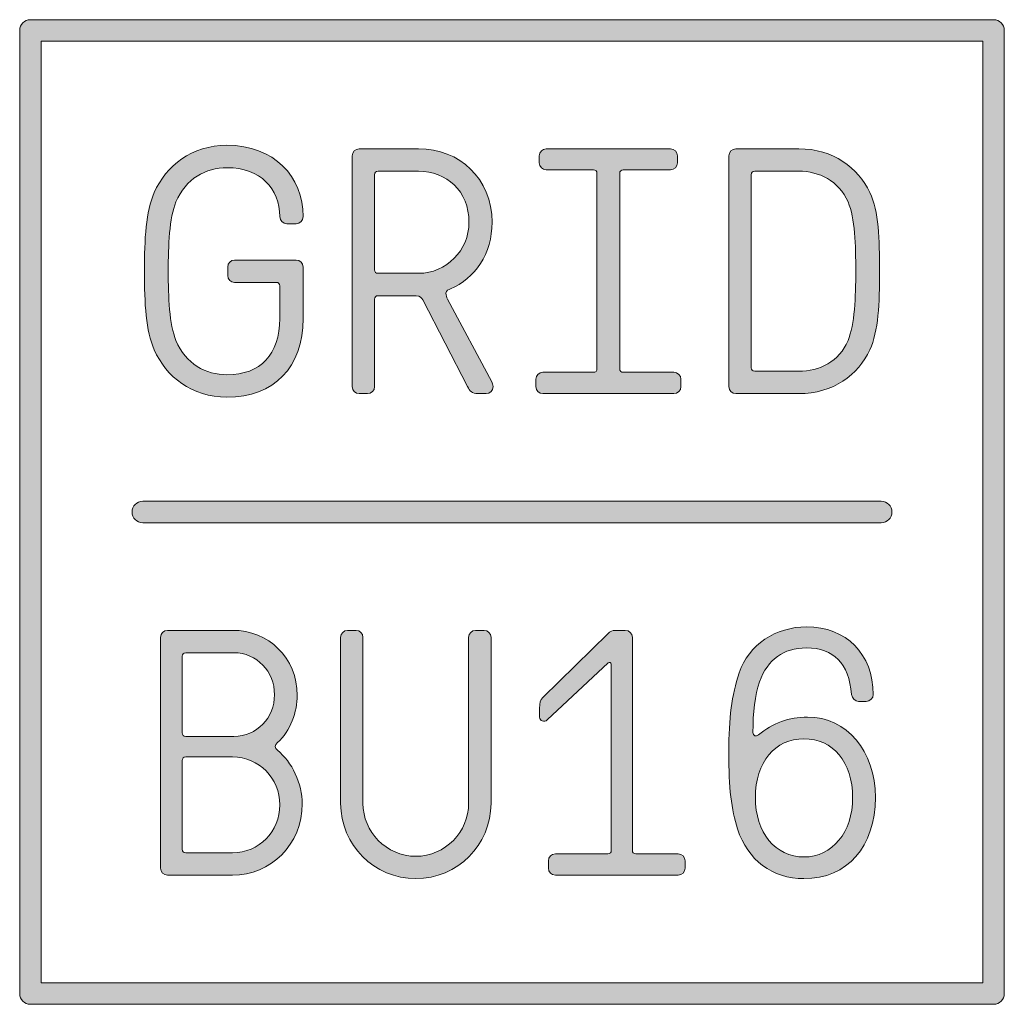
# Model space of a CAD drawing. Header units: inches. Extents: x 35 to 165, y 35 to 165.
import ezdxf

# ---------------------------------------------------------------- set-up
doc = ezdxf.new("R2010")
doc.units = ezdxf.units.IN
doc.header["$MEASUREMENT"] = 0
doc.layers.add('Logo', color=7, linetype='Continuous')

# ---------------------------------------------------------------- blocks, each defined once
blk = doc.blocks.new('block 2')
at = {"layer": 'Logo', "lineweight": 0}
blk.add_open_spline([(53.09, 121.26), (51.98, 123.78), (51.8, 127.31), (51.8, 131.57), (51.8, 135.84), (51.98, 139.37), (53.09, 141.89), (54.64, 145.42), (57.99, 148.09), (62.62, 148.09), (68.77, 148.09), (72.62, 144), (72.62, 138.73), (72.62, 138.22), (72.21, 137.81), (71.71, 137.81), (71.71, 137.81), (70.47, 137.81), (70.47, 137.81), (69.96, 137.81), (69.55, 138.22), (69.55, 138.73), (69.55, 142.4), (67.03, 145.15), (62.62, 145.15), (59.87, 145.15), (57.21, 143.73), (55.93, 140.66), (55.06, 138.55), (54.92, 134.97), (54.92, 131.57), (54.92, 128.18), (55.06, 124.6), (55.93, 122.49), (57.21, 119.42), (59.87, 118), (62.62, 118), (67.03, 118), (69.55, 120.66), (69.55, 125.38), (69.55, 125.38), (69.55, 129.65), (69.55, 129.65), (69.55, 129.92), (69.37, 130.11), (69.09, 130.11), (69.09, 130.11), (63.63, 130.11), (63.63, 130.11), (63.13, 130.11), (62.72, 130.52), (62.72, 131.02), (62.72, 131.02), (62.72, 132.12), (62.72, 132.12), (62.72, 132.63), (63.13, 133.04), (63.63, 133.04), (63.63, 133.04), (71.71, 133.04), (71.71, 133.04), (72.21, 133.04), (72.62, 132.63), (72.62, 132.12), (72.62, 132.12), (72.62, 125.38), (72.62, 125.38), (72.62, 118.96), (68.77, 115.06), (62.62, 115.06), (57.99, 115.06), (54.64, 117.72), (53.09, 121.26)], degree=3, knots=[0, 0, 0, 0, 1, 1, 1, 2, 2, 2, 3, 3, 3, 4, 4, 4, 5, 5, 5, 6, 6, 6, 7, 7, 7, 8, 8, 8, 9, 9, 9, 10, 10, 10, 11, 11, 11, 12, 12, 12, 13, 13, 13, 14, 14, 14, 15, 15, 15, 16, 16, 16, 17, 17, 17, 18, 18, 18, 19, 19, 19, 20, 20, 20, 21, 21, 21, 22, 22, 22, 23, 23, 23, 24, 24, 24, 24], dxfattribs=at)
blk = doc.blocks.new('block 3')
at = {"layer": 'Logo', "lineweight": 0}
for points, knots in [([(79.04, 116.44), (79.04, 116.44), (79.04, 146.71), (79.04, 146.71), (79.04, 147.21), (79.45, 147.63), (79.96, 147.63), (79.96, 147.63), (87.76, 147.63), (87.76, 147.63), (93.08, 147.63), (97.39, 143.77), (97.39, 138), (97.39, 133.87), (95.14, 130.57), (91.93, 129.28), (91.7, 129.19), (91.33, 129.01), (91.33, 128.69), (91.33, 128.41), (91.42, 128.18), (91.56, 127.91), (91.56, 127.91), (97.34, 117.08), (97.34, 117.08), (97.43, 116.9), (97.52, 116.71), (97.52, 116.44), (97.52, 115.94), (97.11, 115.52), (96.61, 115.52), (96.61, 115.52), (95.51, 115.52), (95.51, 115.52), (94.77, 115.52), (94.45, 115.89), (94.18, 116.44), (94.18, 116.44), (88.31, 127.81), (88.31, 127.81), (88.17, 128.09), (87.94, 128.36), (87.43, 128.36), (87.43, 128.36), (82.44, 128.36), (82.44, 128.36), (82.16, 128.36), (81.98, 128.18), (81.98, 127.91), (81.98, 127.91), (81.98, 116.44), (81.98, 116.44), (81.98, 115.94), (81.56, 115.52), (81.06, 115.52), (81.06, 115.52), (79.96, 115.52), (79.96, 115.52), (79.45, 115.52), (79.04, 115.94), (79.04, 116.44)], [0, 0, 0, 0, 1, 1, 1, 2, 2, 2, 3, 3, 3, 4, 4, 4, 5, 5, 5, 6, 6, 6, 7, 7, 7, 8, 8, 8, 9, 9, 9, 10, 10, 10, 11, 11, 11, 12, 12, 12, 13, 13, 13, 14, 14, 14, 15, 15, 15, 16, 16, 16, 17, 17, 17, 18, 18, 18, 19, 19, 19, 20, 20, 20, 20]), ([(94.36, 138), (94.36, 142.12), (91.38, 144.69), (87.76, 144.69), (87.76, 144.69), (82.44, 144.69), (82.44, 144.69), (82.16, 144.69), (81.98, 144.51), (81.98, 144.23), (81.98, 144.23), (81.98, 131.76), (81.98, 131.76), (81.98, 131.48), (82.16, 131.3), (82.44, 131.3), (82.44, 131.3), (87.76, 131.3), (87.76, 131.3), (91.38, 131.3), (94.36, 134.33), (94.36, 138)], [0, 0, 0, 0, 1, 1, 1, 2, 2, 2, 3, 3, 3, 4, 4, 4, 5, 5, 5, 6, 6, 6, 7, 7, 7, 7])]:
    blk.add_open_spline(points, degree=3, knots=knots, dxfattribs=at)
blk = doc.blocks.new('block 4')
at = {"layer": 'Logo', "lineweight": 0}
blk.add_open_spline([(110.69, 144.87), (110.69, 144.87), (104.49, 144.87), (104.49, 144.87), (103.99, 144.87), (103.58, 145.29), (103.58, 145.79), (103.58, 145.79), (103.58, 146.71), (103.58, 146.71), (103.58, 147.21), (103.99, 147.63), (104.49, 147.63), (104.49, 147.63), (120.78, 147.63), (120.78, 147.63), (121.28, 147.63), (121.69, 147.21), (121.69, 146.71), (121.69, 146.71), (121.69, 145.79), (121.69, 145.79), (121.69, 145.29), (121.28, 144.87), (120.78, 144.87), (120.78, 144.87), (114.58, 144.87), (114.58, 144.87), (114.31, 144.87), (114.13, 144.69), (114.13, 144.42), (114.13, 144.42), (114.13, 118.78), (114.13, 118.78), (114.13, 118.5), (114.31, 118.32), (114.58, 118.32), (114.58, 118.32), (121.23, 118.32), (121.23, 118.32), (121.74, 118.32), (122.15, 117.91), (122.15, 117.4), (122.15, 117.4), (122.15, 116.44), (122.15, 116.44), (122.15, 115.94), (121.74, 115.52), (121.23, 115.52), (121.23, 115.52), (104.04, 115.52), (104.04, 115.52), (103.53, 115.52), (103.12, 115.94), (103.12, 116.44), (103.12, 116.44), (103.12, 117.4), (103.12, 117.4), (103.12, 117.91), (103.53, 118.32), (104.04, 118.32), (104.04, 118.32), (110.69, 118.32), (110.69, 118.32), (110.96, 118.32), (111.14, 118.5), (111.14, 118.78), (111.14, 118.78), (111.14, 144.42), (111.14, 144.42), (111.14, 144.69), (110.96, 144.87), (110.69, 144.87)], degree=3, knots=[0, 0, 0, 0, 1, 1, 1, 2, 2, 2, 3, 3, 3, 4, 4, 4, 5, 5, 5, 6, 6, 6, 7, 7, 7, 8, 8, 8, 9, 9, 9, 10, 10, 10, 11, 11, 11, 12, 12, 12, 13, 13, 13, 14, 14, 14, 15, 15, 15, 16, 16, 16, 17, 17, 17, 18, 18, 18, 19, 19, 19, 20, 20, 20, 21, 21, 21, 22, 22, 22, 23, 23, 23, 24, 24, 24, 24], dxfattribs=at)
blk = doc.blocks.new('block 5')
at = {"layer": 'Logo', "lineweight": 0}
for points in [[(128.43, 116.44), (128.43, 116.44), (128.43, 146.71), (128.43, 146.71), (128.43, 147.21), (128.85, 147.63), (129.35, 147.63), (129.35, 147.63), (137.61, 147.63), (137.61, 147.63), (142.15, 147.63), (145.36, 145.15), (146.92, 141.89), (148.11, 139.42), (148.2, 135.84), (148.2, 131.57), (148.2, 127.31), (148.06, 123.73), (146.92, 121.26), (145.4, 118), (142.15, 115.52), (137.61, 115.52), (137.61, 115.52), (129.35, 115.52), (129.35, 115.52), (128.85, 115.52), (128.43, 115.94), (128.43, 116.44)], [(144.07, 122.49), (144.94, 124.6), (145.08, 128.18), (145.08, 131.57), (145.08, 134.97), (144.99, 138.55), (144.07, 140.66), (142.83, 143.45), (140.27, 144.69), (137.61, 144.69), (137.61, 144.69), (131.83, 144.69), (131.83, 144.69), (131.55, 144.69), (131.37, 144.51), (131.37, 144.23), (131.37, 144.23), (131.37, 118.92), (131.37, 118.92), (131.37, 118.64), (131.55, 118.46), (131.83, 118.46), (131.83, 118.46), (137.61, 118.46), (137.61, 118.46), (140.27, 118.46), (142.93, 119.7), (144.07, 122.49)]]:
    blk.add_open_spline(points, degree=3, knots=[0, 0, 0, 0, 1, 1, 1, 2, 2, 2, 3, 3, 3, 4, 4, 4, 5, 5, 5, 6, 6, 6, 7, 7, 7, 8, 8, 8, 9, 9, 9, 9], dxfattribs=at)
blk = doc.blocks.new('block 6')
at = {"layer": 'Logo', "lineweight": 0}
blk.add_lwpolyline([(38.26, 38.26), (161.74, 38.26), (161.74, 161.74), (38.26, 161.74), (38.26, 38.26)], dxfattribs=at)
blk.add_open_spline([(163.15, 35.44), (163.15, 35.44), (36.85, 35.44), (36.85, 35.44), (36.07, 35.44), (35.44, 36.07), (35.44, 36.85), (35.44, 36.85), (35.44, 163.15), (35.44, 163.15), (35.44, 163.93), (36.07, 164.56), (36.85, 164.56), (36.85, 164.56), (163.15, 164.56), (163.15, 164.56), (163.93, 164.56), (164.56, 163.93), (164.56, 163.15), (164.56, 163.15), (164.56, 36.85), (164.56, 36.85), (164.56, 36.07), (163.93, 35.44), (163.15, 35.44)], degree=3, knots=[0, 0, 0, 0, 1, 1, 1, 2, 2, 2, 3, 3, 3, 4, 4, 4, 5, 5, 5, 6, 6, 6, 7, 7, 7, 8, 8, 8, 8], dxfattribs=at)
blk = doc.blocks.new('block 8')
at = {"layer": 'Logo', "lineweight": 0}
for points, knots in [([(53.91, 53.29), (53.91, 53.29), (53.91, 83.56), (53.91, 83.56), (53.91, 84.07), (54.32, 84.48), (54.83, 84.48), (54.83, 84.48), (63.36, 84.48), (63.36, 84.48), (68.04, 84.48), (71.84, 80.9), (71.84, 75.95), (71.84, 73.84), (70.97, 71.27), (69.23, 69.76), (68.86, 69.44), (68.86, 69.02), (69.23, 68.75), (71.16, 67.28), (72.49, 64.34), (72.49, 61.73), (72.49, 56.41), (68.36, 52.37), (63.36, 52.37), (63.36, 52.37), (54.83, 52.37), (54.83, 52.37), (54.32, 52.37), (53.91, 52.79), (53.91, 53.29)], [0, 0, 0, 0, 1, 1, 1, 2, 2, 2, 3, 3, 3, 4, 4, 4, 5, 5, 5, 6, 6, 6, 7, 7, 7, 8, 8, 8, 9, 9, 9, 10, 10, 10, 10]), ([(68.86, 76.04), (68.86, 79.07), (66.52, 81.54), (63.54, 81.54), (63.54, 81.54), (57.21, 81.54), (57.21, 81.54), (56.94, 81.54), (56.75, 81.36), (56.75, 81.08), (56.75, 81.08), (56.75, 71.04), (56.75, 71.04), (56.75, 70.77), (56.94, 70.58), (57.21, 70.58), (57.21, 70.58), (63.54, 70.58), (63.54, 70.58), (66.52, 70.58), (68.86, 73.01), (68.86, 76.04)], [0, 0, 0, 0, 1, 1, 1, 2, 2, 2, 3, 3, 3, 4, 4, 4, 5, 5, 5, 6, 6, 6, 7, 7, 7, 7]), ([(69.55, 61.59), (69.55, 65.08), (66.8, 67.88), (63.36, 67.88), (63.36, 67.88), (57.21, 67.88), (57.21, 67.88), (56.94, 67.88), (56.75, 67.69), (56.75, 67.42), (56.75, 67.42), (56.75, 55.77), (56.75, 55.77), (56.75, 55.49), (56.94, 55.31), (57.21, 55.31), (57.21, 55.31), (63.36, 55.31), (63.36, 55.31), (66.8, 55.31), (69.55, 58.11), (69.55, 61.59)], [0, 0, 0, 0, 1, 1, 1, 2, 2, 2, 3, 3, 3, 4, 4, 4, 5, 5, 5, 6, 6, 6, 7, 7, 7, 7])]:
    blk.add_open_spline(points, degree=3, knots=knots, dxfattribs=at)
blk = doc.blocks.new('block 9')
at = {"layer": 'Logo', "lineweight": 0}
blk.add_open_spline([(77.53, 61.78), (77.53, 61.78), (77.53, 83.56), (77.53, 83.56), (77.53, 84.07), (77.94, 84.48), (78.45, 84.48), (78.45, 84.48), (79.55, 84.48), (79.55, 84.48), (80.05, 84.48), (80.46, 84.07), (80.46, 83.56), (80.46, 83.56), (80.46, 61.78), (80.46, 61.78), (80.46, 58.11), (83.49, 54.85), (87.39, 54.85), (91.29, 54.85), (94.31, 58.11), (94.31, 61.78), (94.31, 61.78), (94.31, 83.56), (94.31, 83.56), (94.31, 84.07), (94.73, 84.48), (95.23, 84.48), (95.23, 84.48), (96.33, 84.48), (96.33, 84.48), (96.84, 84.48), (97.25, 84.07), (97.25, 83.56), (97.25, 83.56), (97.25, 61.78), (97.25, 61.78), (97.25, 56.32), (92.85, 51.92), (87.39, 51.92), (81.93, 51.92), (77.53, 56.32), (77.53, 61.78)], degree=3, knots=[0, 0, 0, 0, 1, 1, 1, 2, 2, 2, 3, 3, 3, 4, 4, 4, 5, 5, 5, 6, 6, 6, 7, 7, 7, 8, 8, 8, 9, 9, 9, 10, 10, 10, 11, 11, 11, 12, 12, 12, 13, 13, 13, 14, 14, 14, 14], dxfattribs=at)
blk = doc.blocks.new('block 10')
at = {"layer": 'Logo', "lineweight": 0}
blk.add_open_spline([(104.77, 53.29), (104.77, 53.29), (104.77, 54.25), (104.77, 54.25), (104.77, 54.76), (105.18, 55.17), (105.69, 55.17), (105.69, 55.17), (112.57, 55.17), (112.57, 55.17), (112.84, 55.17), (113.02, 55.36), (113.02, 55.63), (113.02, 55.63), (113.02, 80.03), (113.02, 80.03), (113.02, 80.3), (112.75, 80.35), (112.61, 80.21), (112.61, 80.21), (104.63, 72.74), (104.63, 72.74), (104.22, 72.37), (103.62, 72.6), (103.62, 73.1), (103.62, 73.1), (103.62, 74.25), (103.62, 74.25), (103.62, 75.03), (103.67, 75.31), (104.04, 75.67), (104.04, 75.67), (112.61, 84.07), (112.61, 84.07), (112.84, 84.29), (113.21, 84.48), (113.53, 84.48), (113.53, 84.48), (114.86, 84.48), (114.86, 84.48), (115.36, 84.48), (115.78, 84.07), (115.78, 83.56), (115.78, 83.56), (115.78, 55.63), (115.78, 55.63), (115.78, 55.36), (115.96, 55.17), (116.24, 55.17), (116.24, 55.17), (121.78, 55.17), (121.78, 55.17), (122.29, 55.17), (122.7, 54.76), (122.7, 54.25), (122.7, 54.25), (122.7, 53.29), (122.7, 53.29), (122.7, 52.79), (122.29, 52.37), (121.78, 52.37), (121.78, 52.37), (105.69, 52.37), (105.69, 52.37), (105.18, 52.37), (104.77, 52.79), (104.77, 53.29)], degree=3, knots=[0, 0, 0, 0, 1, 1, 1, 2, 2, 2, 3, 3, 3, 4, 4, 4, 5, 5, 5, 6, 6, 6, 7, 7, 7, 8, 8, 8, 9, 9, 9, 10, 10, 10, 11, 11, 11, 12, 12, 12, 13, 13, 13, 14, 14, 14, 15, 15, 15, 16, 16, 16, 17, 17, 17, 18, 18, 18, 19, 19, 19, 20, 20, 20, 21, 21, 21, 22, 22, 22, 22], dxfattribs=at)
blk = doc.blocks.new('block 11')
at = {"layer": 'Logo', "lineweight": 0}
for points, knots in [([(129.58, 58.43), (128.75, 61), (128.43, 63.79), (128.43, 68.43), (128.43, 73.15), (128.8, 75.86), (129.81, 78.93), (131, 82.6), (134.62, 84.94), (138.61, 84.94), (143.84, 84.94), (147.37, 81.36), (147.37, 76.08), (147.37, 75.58), (146.96, 75.17), (146.46, 75.17), (146.46, 75.17), (145.45, 75.17), (145.45, 75.17), (144.99, 75.17), (144.58, 75.58), (144.53, 76.08), (144.16, 80.17), (142.19, 82.18), (138.61, 82.18), (135.59, 82.18), (133.52, 80.67), (132.47, 77.74), (131.83, 75.95), (131.6, 73.7), (131.6, 71.09), (131.6, 70.67), (132.01, 70.49), (132.33, 70.77), (134.17, 72.32), (136.32, 73.1), (138.75, 73.1), (143.93, 73.1), (147.65, 68.7), (147.65, 62.56), (147.65, 56.09), (143.98, 51.92), (138.29, 51.92), (134.12, 51.92), (130.91, 54.35), (129.58, 58.43)], [0, 0, 0, 0, 1, 1, 1, 2, 2, 2, 3, 3, 3, 4, 4, 4, 5, 5, 5, 6, 6, 6, 7, 7, 7, 8, 8, 8, 9, 9, 9, 10, 10, 10, 11, 11, 11, 12, 12, 12, 13, 13, 13, 14, 14, 14, 15, 15, 15, 15]), ([(144.67, 62.56), (144.67, 67.19), (142.1, 70.26), (138.29, 70.26), (134.49, 70.26), (131.92, 67.19), (131.92, 62.56), (131.92, 57.97), (134.53, 54.76), (138.29, 54.76), (142.01, 54.76), (144.67, 58.01), (144.67, 62.56)], [0, 0, 0, 0, 1, 1, 1, 2, 2, 2, 3, 3, 3, 4, 4, 4, 4])]:
    blk.add_open_spline(points, degree=3, knots=knots, dxfattribs=at)
blk = doc.blocks.new('block 7')
at = {"layer": 'Logo'}
for name in ['block 8', 'block 9', 'block 10', 'block 11']:
    blk.add_blockref(name, (0, 0), dxfattribs=at)

msp = doc.modelspace()

# ---------------------------------------------------------------- hatches: boundary and pattern name
at = {"layer": 'Logo', "true_color": 0x231f20}
h = msp.add_hatch(color=250, dxfattribs=at)
h.dxf.hatch_style = 2
edge = h.paths.add_edge_path()
edge.add_spline(control_points=[(53.09, 121.26), (51.98, 123.78), (51.8, 127.31), (51.8, 131.57), (51.8, 135.84), (51.98, 139.37), (53.09, 141.89), (54.64, 145.42), (57.99, 148.09), (62.62, 148.09), (68.77, 148.09), (72.62, 144), (72.62, 138.73), (72.62, 138.22), (72.21, 137.81), (71.71, 137.81), (71.71, 137.81), (70.47, 137.81), (70.47, 137.81), (69.96, 137.81), (69.55, 138.22), (69.55, 138.73), (69.55, 142.4), (67.03, 145.15), (62.62, 145.15), (59.87, 145.15), (57.21, 143.73), (55.93, 140.66), (55.06, 138.55), (54.92, 134.97), (54.92, 131.57), (54.92, 128.18), (55.06, 124.6), (55.93, 122.49), (57.21, 119.42), (59.87, 118), (62.62, 118), (67.03, 118), (69.55, 120.66), (69.55, 125.38), (69.55, 125.38), (69.55, 129.65), (69.55, 129.65), (69.55, 129.92), (69.37, 130.11), (69.09, 130.11), (69.09, 130.11), (63.63, 130.11), (63.63, 130.11), (63.13, 130.11), (62.72, 130.52), (62.72, 131.02), (62.72, 131.02), (62.72, 132.12), (62.72, 132.12), (62.72, 132.63), (63.13, 133.04), (63.63, 133.04), (63.63, 133.04), (71.71, 133.04), (71.71, 133.04), (72.21, 133.04), (72.62, 132.63), (72.62, 132.12), (72.62, 132.12), (72.62, 125.38), (72.62, 125.38), (72.62, 118.96), (68.77, 115.06), (62.62, 115.06), (57.99, 115.06), (54.64, 117.72), (53.09, 121.26)], knot_values=[0, 0, 0, 0, 1, 1, 1, 2, 2, 2, 3, 3, 3, 4, 4, 4, 5, 5, 5, 6, 6, 6, 7, 7, 7, 8, 8, 8, 9, 9, 9, 10, 10, 10, 11, 11, 11, 12, 12, 12, 13, 13, 13, 14, 14, 14, 15, 15, 15, 16, 16, 16, 17, 17, 17, 18, 18, 18, 19, 19, 19, 20, 20, 20, 21, 21, 21, 22, 22, 22, 23, 23, 23, 24, 24, 24, 24], degree=3, periodic=1)
edge = h.paths.add_edge_path()
edge.add_spline(control_points=[(79.04, 116.44), (79.04, 116.44), (79.04, 146.71), (79.04, 146.71), (79.04, 147.21), (79.45, 147.63), (79.96, 147.63), (79.96, 147.63), (87.76, 147.63), (87.76, 147.63), (93.08, 147.63), (97.39, 143.77), (97.39, 138), (97.39, 133.87), (95.14, 130.57), (91.93, 129.28), (91.7, 129.19), (91.33, 129.01), (91.33, 128.69), (91.33, 128.41), (91.42, 128.18), (91.56, 127.91), (91.56, 127.91), (97.34, 117.08), (97.34, 117.08), (97.43, 116.9), (97.52, 116.71), (97.52, 116.44), (97.52, 115.94), (97.11, 115.52), (96.61, 115.52), (96.61, 115.52), (95.51, 115.52), (95.51, 115.52), (94.77, 115.52), (94.45, 115.89), (94.18, 116.44), (94.18, 116.44), (88.31, 127.81), (88.31, 127.81), (88.17, 128.09), (87.94, 128.36), (87.43, 128.36), (87.43, 128.36), (82.44, 128.36), (82.44, 128.36), (82.16, 128.36), (81.98, 128.18), (81.98, 127.91), (81.98, 127.91), (81.98, 116.44), (81.98, 116.44), (81.98, 115.94), (81.56, 115.52), (81.06, 115.52), (81.06, 115.52), (79.96, 115.52), (79.96, 115.52), (79.45, 115.52), (79.04, 115.94), (79.04, 116.44)], knot_values=[0, 0, 0, 0, 1, 1, 1, 2, 2, 2, 3, 3, 3, 4, 4, 4, 5, 5, 5, 6, 6, 6, 7, 7, 7, 8, 8, 8, 9, 9, 9, 10, 10, 10, 11, 11, 11, 12, 12, 12, 13, 13, 13, 14, 14, 14, 15, 15, 15, 16, 16, 16, 17, 17, 17, 18, 18, 18, 19, 19, 19, 20, 20, 20, 20], degree=3, periodic=1)
edge = h.paths.add_edge_path()
edge.add_spline(control_points=[(94.36, 138), (94.36, 142.12), (91.38, 144.69), (87.76, 144.69), (87.76, 144.69), (82.44, 144.69), (82.44, 144.69), (82.16, 144.69), (81.98, 144.51), (81.98, 144.23), (81.98, 144.23), (81.98, 131.76), (81.98, 131.76), (81.98, 131.48), (82.16, 131.3), (82.44, 131.3), (82.44, 131.3), (87.76, 131.3), (87.76, 131.3), (91.38, 131.3), (94.36, 134.33), (94.36, 138)], knot_values=[0, 0, 0, 0, 1, 1, 1, 2, 2, 2, 3, 3, 3, 4, 4, 4, 5, 5, 5, 6, 6, 6, 7, 7, 7, 7], degree=3, periodic=1)
edge = h.paths.add_edge_path()
edge.add_spline(control_points=[(110.69, 144.87), (110.69, 144.87), (104.49, 144.87), (104.49, 144.87), (103.99, 144.87), (103.58, 145.29), (103.58, 145.79), (103.58, 145.79), (103.58, 146.71), (103.58, 146.71), (103.58, 147.21), (103.99, 147.63), (104.49, 147.63), (104.49, 147.63), (120.78, 147.63), (120.78, 147.63), (121.28, 147.63), (121.69, 147.21), (121.69, 146.71), (121.69, 146.71), (121.69, 145.79), (121.69, 145.79), (121.69, 145.29), (121.28, 144.87), (120.78, 144.87), (120.78, 144.87), (114.58, 144.87), (114.58, 144.87), (114.31, 144.87), (114.13, 144.69), (114.13, 144.42), (114.13, 144.42), (114.13, 118.78), (114.13, 118.78), (114.13, 118.5), (114.31, 118.32), (114.58, 118.32), (114.58, 118.32), (121.23, 118.32), (121.23, 118.32), (121.74, 118.32), (122.15, 117.91), (122.15, 117.4), (122.15, 117.4), (122.15, 116.44), (122.15, 116.44), (122.15, 115.94), (121.74, 115.52), (121.23, 115.52), (121.23, 115.52), (104.04, 115.52), (104.04, 115.52), (103.53, 115.52), (103.12, 115.94), (103.12, 116.44), (103.12, 116.44), (103.12, 117.4), (103.12, 117.4), (103.12, 117.91), (103.53, 118.32), (104.04, 118.32), (104.04, 118.32), (110.69, 118.32), (110.69, 118.32), (110.96, 118.32), (111.14, 118.5), (111.14, 118.78), (111.14, 118.78), (111.14, 144.42), (111.14, 144.42), (111.14, 144.69), (110.96, 144.87), (110.69, 144.87)], knot_values=[0, 0, 0, 0, 1, 1, 1, 2, 2, 2, 3, 3, 3, 4, 4, 4, 5, 5, 5, 6, 6, 6, 7, 7, 7, 8, 8, 8, 9, 9, 9, 10, 10, 10, 11, 11, 11, 12, 12, 12, 13, 13, 13, 14, 14, 14, 15, 15, 15, 16, 16, 16, 17, 17, 17, 18, 18, 18, 19, 19, 19, 20, 20, 20, 21, 21, 21, 22, 22, 22, 23, 23, 23, 24, 24, 24, 24], degree=3, periodic=1)
edge = h.paths.add_edge_path()
edge.add_spline(control_points=[(128.43, 116.44), (128.43, 116.44), (128.43, 146.71), (128.43, 146.71), (128.43, 147.21), (128.85, 147.63), (129.35, 147.63), (129.35, 147.63), (137.61, 147.63), (137.61, 147.63), (142.15, 147.63), (145.36, 145.15), (146.92, 141.89), (148.11, 139.42), (148.2, 135.84), (148.2, 131.57), (148.2, 127.31), (148.06, 123.73), (146.92, 121.26), (145.4, 118), (142.15, 115.52), (137.61, 115.52), (137.61, 115.52), (129.35, 115.52), (129.35, 115.52), (128.85, 115.52), (128.43, 115.94), (128.43, 116.44)], knot_values=[0, 0, 0, 0, 1, 1, 1, 2, 2, 2, 3, 3, 3, 4, 4, 4, 5, 5, 5, 6, 6, 6, 7, 7, 7, 8, 8, 8, 9, 9, 9, 9], degree=3, periodic=1)
edge = h.paths.add_edge_path()
edge.add_spline(control_points=[(144.07, 122.49), (144.94, 124.6), (145.08, 128.18), (145.08, 131.57), (145.08, 134.97), (144.99, 138.55), (144.07, 140.66), (142.83, 143.45), (140.27, 144.69), (137.61, 144.69), (137.61, 144.69), (131.83, 144.69), (131.83, 144.69), (131.55, 144.69), (131.37, 144.51), (131.37, 144.23), (131.37, 144.23), (131.37, 118.92), (131.37, 118.92), (131.37, 118.64), (131.55, 118.46), (131.83, 118.46), (131.83, 118.46), (137.61, 118.46), (137.61, 118.46), (140.27, 118.46), (142.93, 119.7), (144.07, 122.49)], knot_values=[0, 0, 0, 0, 1, 1, 1, 2, 2, 2, 3, 3, 3, 4, 4, 4, 5, 5, 5, 6, 6, 6, 7, 7, 7, 8, 8, 8, 9, 9, 9, 9], degree=3, periodic=1)
edge = h.paths.add_edge_path()
edge.add_spline(control_points=[(163.15, 35.44), (163.15, 35.44), (36.85, 35.44), (36.85, 35.44), (36.07, 35.44), (35.44, 36.07), (35.44, 36.85), (35.44, 36.85), (35.44, 163.15), (35.44, 163.15), (35.44, 163.93), (36.07, 164.56), (36.85, 164.56), (36.85, 164.56), (163.15, 164.56), (163.15, 164.56), (163.93, 164.56), (164.56, 163.93), (164.56, 163.15), (164.56, 163.15), (164.56, 36.85), (164.56, 36.85), (164.56, 36.07), (163.93, 35.44), (163.15, 35.44)], knot_values=[0, 0, 0, 0, 1, 1, 1, 2, 2, 2, 3, 3, 3, 4, 4, 4, 5, 5, 5, 6, 6, 6, 7, 7, 7, 8, 8, 8, 8], degree=3, periodic=1)
h.paths.add_polyline_path([(38.26, 38.26), (161.74, 38.26), (161.74, 161.74), (38.26, 161.74)])
edge = h.paths.add_edge_path()
edge.add_spline(control_points=[(149.83, 100), (149.83, 100.78), (149.2, 101.41), (148.42, 101.41), (148.42, 101.41), (51.58, 101.41), (51.58, 101.41), (50.8, 101.41), (50.17, 100.78), (50.17, 100), (50.17, 99.22), (50.8, 98.59), (51.58, 98.59), (51.58, 98.59), (148.42, 98.59), (148.42, 98.59), (149.2, 98.59), (149.83, 99.22), (149.83, 100)], knot_values=[0, 0, 0, 0, 1, 1, 1, 2, 2, 2, 3, 3, 3, 4, 4, 4, 5, 5, 5, 6, 6, 6, 6], degree=3, periodic=1)
edge = h.paths.add_edge_path()
edge.add_spline(control_points=[(53.91, 53.29), (53.91, 53.29), (53.91, 83.56), (53.91, 83.56), (53.91, 84.07), (54.32, 84.48), (54.83, 84.48), (54.83, 84.48), (63.36, 84.48), (63.36, 84.48), (68.04, 84.48), (71.84, 80.9), (71.84, 75.95), (71.84, 73.84), (70.97, 71.27), (69.23, 69.76), (68.86, 69.44), (68.86, 69.02), (69.23, 68.75), (71.16, 67.28), (72.49, 64.34), (72.49, 61.73), (72.49, 56.41), (68.36, 52.37), (63.36, 52.37), (63.36, 52.37), (54.83, 52.37), (54.83, 52.37), (54.32, 52.37), (53.91, 52.79), (53.91, 53.29)], knot_values=[0, 0, 0, 0, 1, 1, 1, 2, 2, 2, 3, 3, 3, 4, 4, 4, 5, 5, 5, 6, 6, 6, 7, 7, 7, 8, 8, 8, 9, 9, 9, 10, 10, 10, 10], degree=3, periodic=1)
edge = h.paths.add_edge_path()
edge.add_spline(control_points=[(68.86, 76.04), (68.86, 79.07), (66.52, 81.54), (63.54, 81.54), (63.54, 81.54), (57.21, 81.54), (57.21, 81.54), (56.94, 81.54), (56.75, 81.36), (56.75, 81.08), (56.75, 81.08), (56.75, 71.04), (56.75, 71.04), (56.75, 70.77), (56.94, 70.58), (57.21, 70.58), (57.21, 70.58), (63.54, 70.58), (63.54, 70.58), (66.52, 70.58), (68.86, 73.01), (68.86, 76.04)], knot_values=[0, 0, 0, 0, 1, 1, 1, 2, 2, 2, 3, 3, 3, 4, 4, 4, 5, 5, 5, 6, 6, 6, 7, 7, 7, 7], degree=3, periodic=1)
edge = h.paths.add_edge_path()
edge.add_spline(control_points=[(69.55, 61.59), (69.55, 65.08), (66.8, 67.88), (63.36, 67.88), (63.36, 67.88), (57.21, 67.88), (57.21, 67.88), (56.94, 67.88), (56.75, 67.69), (56.75, 67.42), (56.75, 67.42), (56.75, 55.77), (56.75, 55.77), (56.75, 55.49), (56.94, 55.31), (57.21, 55.31), (57.21, 55.31), (63.36, 55.31), (63.36, 55.31), (66.8, 55.31), (69.55, 58.11), (69.55, 61.59)], knot_values=[0, 0, 0, 0, 1, 1, 1, 2, 2, 2, 3, 3, 3, 4, 4, 4, 5, 5, 5, 6, 6, 6, 7, 7, 7, 7], degree=3, periodic=1)
edge = h.paths.add_edge_path()
edge.add_spline(control_points=[(77.53, 61.78), (77.53, 61.78), (77.53, 83.56), (77.53, 83.56), (77.53, 84.07), (77.94, 84.48), (78.45, 84.48), (78.45, 84.48), (79.55, 84.48), (79.55, 84.48), (80.05, 84.48), (80.46, 84.07), (80.46, 83.56), (80.46, 83.56), (80.46, 61.78), (80.46, 61.78), (80.46, 58.11), (83.49, 54.85), (87.39, 54.85), (91.29, 54.85), (94.31, 58.11), (94.31, 61.78), (94.31, 61.78), (94.31, 83.56), (94.31, 83.56), (94.31, 84.07), (94.73, 84.48), (95.23, 84.48), (95.23, 84.48), (96.33, 84.48), (96.33, 84.48), (96.84, 84.48), (97.25, 84.07), (97.25, 83.56), (97.25, 83.56), (97.25, 61.78), (97.25, 61.78), (97.25, 56.32), (92.85, 51.92), (87.39, 51.92), (81.93, 51.92), (77.53, 56.32), (77.53, 61.78)], knot_values=[0, 0, 0, 0, 1, 1, 1, 2, 2, 2, 3, 3, 3, 4, 4, 4, 5, 5, 5, 6, 6, 6, 7, 7, 7, 8, 8, 8, 9, 9, 9, 10, 10, 10, 11, 11, 11, 12, 12, 12, 13, 13, 13, 14, 14, 14, 14], degree=3, periodic=1)
edge = h.paths.add_edge_path()
edge.add_spline(control_points=[(104.77, 53.29), (104.77, 53.29), (104.77, 54.25), (104.77, 54.25), (104.77, 54.76), (105.18, 55.17), (105.69, 55.17), (105.69, 55.17), (112.57, 55.17), (112.57, 55.17), (112.84, 55.17), (113.02, 55.36), (113.02, 55.63), (113.02, 55.63), (113.02, 80.03), (113.02, 80.03), (113.02, 80.3), (112.75, 80.35), (112.61, 80.21), (112.61, 80.21), (104.63, 72.74), (104.63, 72.74), (104.22, 72.37), (103.62, 72.6), (103.62, 73.1), (103.62, 73.1), (103.62, 74.25), (103.62, 74.25), (103.62, 75.03), (103.67, 75.31), (104.04, 75.67), (104.04, 75.67), (112.61, 84.07), (112.61, 84.07), (112.84, 84.29), (113.21, 84.48), (113.53, 84.48), (113.53, 84.48), (114.86, 84.48), (114.86, 84.48), (115.36, 84.48), (115.78, 84.07), (115.78, 83.56), (115.78, 83.56), (115.78, 55.63), (115.78, 55.63), (115.78, 55.36), (115.96, 55.17), (116.24, 55.17), (116.24, 55.17), (121.78, 55.17), (121.78, 55.17), (122.29, 55.17), (122.7, 54.76), (122.7, 54.25), (122.7, 54.25), (122.7, 53.29), (122.7, 53.29), (122.7, 52.79), (122.29, 52.37), (121.78, 52.37), (121.78, 52.37), (105.69, 52.37), (105.69, 52.37), (105.18, 52.37), (104.77, 52.79), (104.77, 53.29)], knot_values=[0, 0, 0, 0, 1, 1, 1, 2, 2, 2, 3, 3, 3, 4, 4, 4, 5, 5, 5, 6, 6, 6, 7, 7, 7, 8, 8, 8, 9, 9, 9, 10, 10, 10, 11, 11, 11, 12, 12, 12, 13, 13, 13, 14, 14, 14, 15, 15, 15, 16, 16, 16, 17, 17, 17, 18, 18, 18, 19, 19, 19, 20, 20, 20, 21, 21, 21, 22, 22, 22, 22], degree=3, periodic=1)
edge = h.paths.add_edge_path()
edge.add_spline(control_points=[(129.58, 58.43), (128.75, 61), (128.43, 63.79), (128.43, 68.43), (128.43, 73.15), (128.8, 75.86), (129.81, 78.93), (131, 82.6), (134.62, 84.94), (138.61, 84.94), (143.84, 84.94), (147.37, 81.36), (147.37, 76.08), (147.37, 75.58), (146.96, 75.17), (146.46, 75.17), (146.46, 75.17), (145.45, 75.17), (145.45, 75.17), (144.99, 75.17), (144.58, 75.58), (144.53, 76.08), (144.16, 80.17), (142.19, 82.18), (138.61, 82.18), (135.59, 82.18), (133.52, 80.67), (132.47, 77.74), (131.83, 75.95), (131.6, 73.7), (131.6, 71.09), (131.6, 70.67), (132.01, 70.49), (132.33, 70.77), (134.17, 72.32), (136.32, 73.1), (138.75, 73.1), (143.93, 73.1), (147.65, 68.7), (147.65, 62.56), (147.65, 56.09), (143.98, 51.92), (138.29, 51.92), (134.12, 51.92), (130.91, 54.35), (129.58, 58.43)], knot_values=[0, 0, 0, 0, 1, 1, 1, 2, 2, 2, 3, 3, 3, 4, 4, 4, 5, 5, 5, 6, 6, 6, 7, 7, 7, 8, 8, 8, 9, 9, 9, 10, 10, 10, 11, 11, 11, 12, 12, 12, 13, 13, 13, 14, 14, 14, 15, 15, 15, 15], degree=3, periodic=1)
edge = h.paths.add_edge_path()
edge.add_spline(control_points=[(144.67, 62.56), (144.67, 67.19), (142.1, 70.26), (138.29, 70.26), (134.49, 70.26), (131.92, 67.19), (131.92, 62.56), (131.92, 57.97), (134.53, 54.76), (138.29, 54.76), (142.01, 54.76), (144.67, 58.01), (144.67, 62.56)], knot_values=[0, 0, 0, 0, 1, 1, 1, 2, 2, 2, 3, 3, 3, 4, 4, 4, 4], degree=3, periodic=1)

# ---------------------------------------------------------------- linework, layer by layer
at = {"layer": 'Logo', "lineweight": 0}
msp.add_open_spline([(149.83, 100), (149.83, 100.78), (149.2, 101.41), (148.42, 101.41), (148.42, 101.41), (51.58, 101.41), (51.58, 101.41), (50.8, 101.41), (50.17, 100.78), (50.17, 100), (50.17, 99.22), (50.8, 98.59), (51.58, 98.59), (51.58, 98.59), (148.42, 98.59), (148.42, 98.59), (149.2, 98.59), (149.83, 99.22), (149.83, 100)], degree=3, knots=[0, 0, 0, 0, 1, 1, 1, 2, 2, 2, 3, 3, 3, 4, 4, 4, 5, 5, 5, 6, 6, 6, 6], dxfattribs=at)

# ---------------------------------------------------------------- block references
at = {"layer": 'Logo'}
for name in ['block 6', 'block 2', 'block 3', 'block 4', 'block 5', 'block 7']:
    msp.add_blockref(name, (0, 0), dxfattribs=at)

doc.saveas('drawing.dxf')
